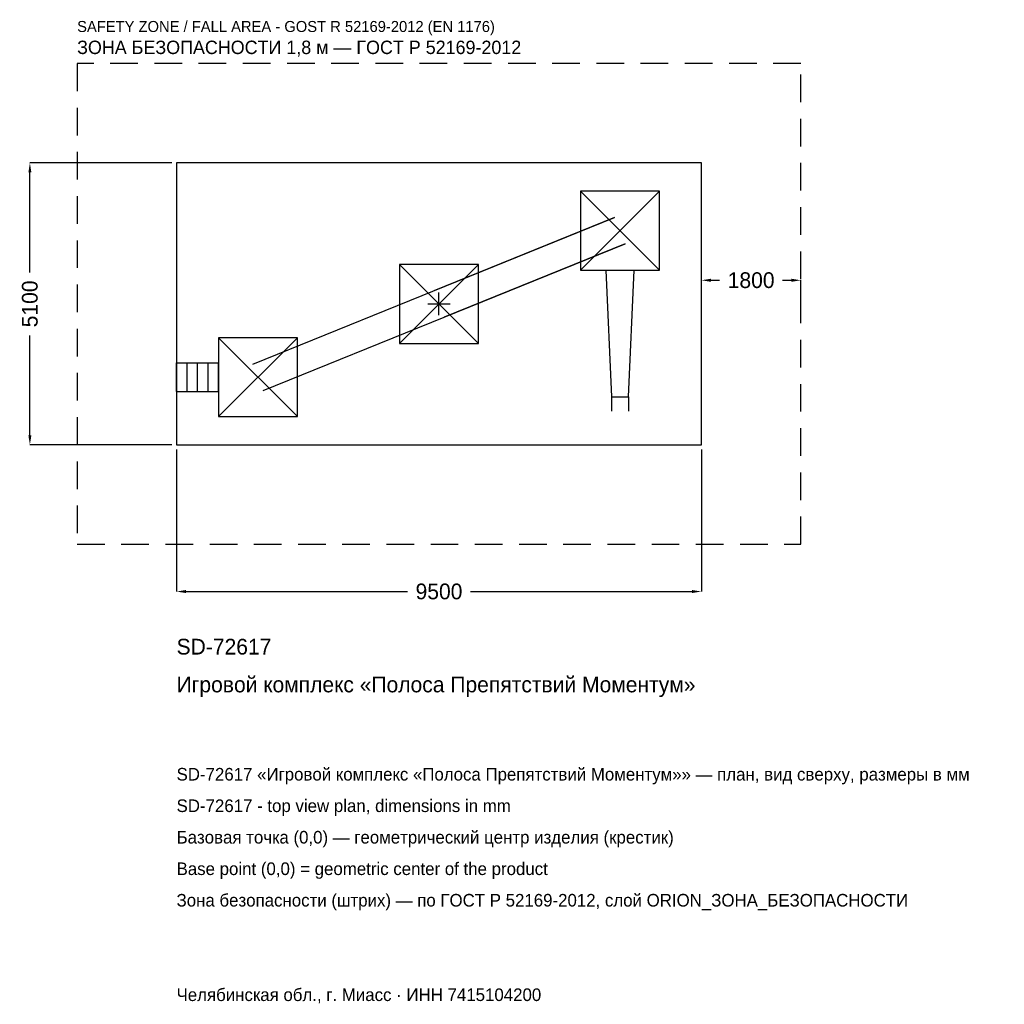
# Model space of a CAD drawing. Header units: metres. Extents: x -7589 to 10232, y -12674 to 5143.
import ezdxf

# ---------------------------------------------------------------- set-up
doc = ezdxf.new("R2010")
doc.units = ezdxf.units.M
doc.linetypes.add('DASHED', pattern=[800, 500, -300])
for name, color, linetype in [('ЗСК_ДАННЫЕ', 3, 'Continuous'), ('ЗСК_ЗОНА_БЕЗОПАСНОСТИ', 1, 'Continuous'), ('ЗСК_КОНТУР', 7, 'Continuous'), ('ЗСК_РАЗМЕРЫ', 8, 'Continuous')]:
    doc.layers.add(name, color=color, linetype=linetype)
doc.dimstyles.new('ORION', dxfattribs={"dimtxt": 285, "dimasz": 171, "dimexe": 1.25, "dimexo": 85.5, "dimtad": 1, "dimdec": 0, "dimcen": 2.5, "dimazin": 3, "dimtfac": 1, "dimtmove": 0, "dimatfit": 3})

# ---------------------------------------------------------------- blocks, each defined once
blk = doc.blocks.new('_CLOSEDFILLED')
at = {"color": 0, "linetype": 'BYBLOCK'}
blk.add_solid([(-1, 0.16), (0, 0), (-1, -0.16)], dxfattribs=at)
blk = doc.blocks.new('*D1')
for p, q in [((-4750, -2635.5), (-4750, -5205)), ((4750, -2635.5), (4750, -5205)), ((-4579, -5205), (-570, -5205)), ((570, -5205), (4579, -5205))]:
    blk.add_line(p, q)
at = {"layer": 'Defpoints'}
for p in [(-4750, -2550), (4750, -2550), (-4750, -5205)]:
    blk.add_point(p, dxfattribs=at)
at = {"layer": 'ЗСК_РАЗМЕРЫ', "xscale": 171, "yscale": 171, "rotation": 180}
blk.add_blockref('_CLOSEDFILLED', (-4750, -5205), dxfattribs=at)
at = {"layer": 'ЗСК_РАЗМЕРЫ', "xscale": 171, "yscale": 171}
blk.add_blockref('_CLOSEDFILLED', (4750, -5205), dxfattribs=at)
at = {"layer": 'ЗСК_РАЗМЕРЫ', "insert": (0, -5205), "char_height": 285, "attachment_point": 5}
blk.add_mtext('9500', dxfattribs=at)
blk = doc.blocks.new('*D2')
for p, q in [((-4835.5, 2550), (-7405, 2550)), ((-7405, 570), (-7405, 2379)), ((-7405, -2379), (-7405, -570)), ((-4835.5, -2550), (-7405, -2550))]:
    blk.add_line(p, q)
at = {"layer": 'Defpoints'}
for p in [(-4750, 2550), (-7405, -2550), (-4750, -2550)]:
    blk.add_point(p, dxfattribs=at)
at = {"layer": 'ЗСК_РАЗМЕРЫ', "xscale": 171, "yscale": 171}
for p, rotation in [((-7405, 2550), 90), ((-7405, -2550), 270)]:
    blk.add_blockref('_CLOSEDFILLED', p, dxfattribs=dict(at, rotation=rotation))
at = {"layer": 'ЗСК_РАЗМЕРЫ', "insert": (-7405, 0), "char_height": 285, "attachment_point": 5, "rotation": 90}
blk.add_mtext('5100', dxfattribs=at)
blk = doc.blocks.new('*D3')
for p, q in [((4750, 85.5), (4750, 427.5)), ((4921, 427.5), (5080, 427.5)), ((6220, 427.5), (6379, 427.5)), ((6550, 85.5), (6550, 427.5))]:
    blk.add_line(p, q)
at = {"layer": 'Defpoints'}
for p in [(4750, 427.5), (4750, 0), (6550, 0)]:
    blk.add_point(p, dxfattribs=at)
at = {"layer": 'ЗСК_РАЗМЕРЫ', "xscale": 171, "yscale": 171, "rotation": 180}
blk.add_blockref('_CLOSEDFILLED', (4750, 427.5), dxfattribs=at)
at = {"layer": 'ЗСК_РАЗМЕРЫ', "xscale": 171, "yscale": 171}
blk.add_blockref('_CLOSEDFILLED', (6550, 427.5), dxfattribs=at)
at = {"layer": 'ЗСК_РАЗМЕРЫ', "insert": (5650, 427.5), "char_height": 285, "attachment_point": 5}
blk.add_mtext('1800', dxfattribs=at)
blk = doc.blocks.new('ОРИОН SD-72617 Игровой комплекс Полоса Препятствий Моментум')
at = {"layer": 'ЗСК_ЗОНА_БЕЗОПАСНОСТИ', "linetype": 'DASHED'}
blk.add_lwpolyline([(-6550, -4350), (6550, -4350), (6550, 4350), (-6550, 4350)], close=True, dxfattribs=at)
at = {"layer": 'ЗСК_КОНТУР'}
for p, q in [((2562, 612), (3990, 2040)), ((2562, 2040), (3990, 612)), ((-3372.4, -1087.7), (3179.6, 1564.3)), ((3179.6, 1564.3), (-96.4, 238.3)), ((-3179.6, -1564.3), (3372.4, 1087.7)), ((3372.4, 1087.7), (96.4, -238.3)), ((-714, -714), (714, 714)), ((-714, 714), (714, -714)), ((-3990, -2040), (-2562, -612)), ((-3990, -612), (-2562, -2040)), ((-4750, -1069), (-3990, -1069)), ((-4750, -1583), (-4750, -1069)), ((-4560, -1583), (-4560, -1069)), ((-4370, -1583), (-4370, -1069)), ((-4180, -1583), (-4180, -1069)), ((-3990, -1583), (-3990, -1069)), ((-4750, -1583), (-3990, -1583)), ((3121.8, -1683), (3121.8, -1940)), ((3430.2, -1683), (3430.2, -1940))]:
    blk.add_line(p, q, dxfattribs=at)
for points in [[(-4750, -2550), (4750, -2550), (4750, 2550), (-4750, 2550)], [(2562, 612), (3990, 612), (3990, 2040), (2562, 2040)], [(-714, -714), (714, -714), (714, 714), (-714, 714)], [(-3990, -2040), (-2562, -2040), (-2562, -612), (-3990, -612)]]:
    blk.add_lwpolyline(points, close=True, dxfattribs=at)
blk.add_lwpolyline([(3019, 612), (3121.8, -1683), (3430.2, -1683), (3533, 612)], dxfattribs=at)
at = {"layer": 'ЗСК_РАЗМЕРЫ'}
for p, q in [((0, -204), (0, 204)), ((-204, 0), (204, 0))]:
    blk.add_line(p, q, dxfattribs=at)
at = {"layer": 'ЗСК_ДАННЫЕ'}
for tag, p in [('АРТИКУЛ', (-4750, -6345)), ('НАИМЕНОВАНИЕ', (-4750, -7029))]:
    blk.add_attdef(tag, p, '', height=285, dxfattribs=at)
at = {"layer": 'ЗСК_ДАННЫЕ', "flags": 1}
for tag, p in [('ПРОИЗВОДИТЕЛЬ', (-4750, -7713)), ('ТЕЛЕФОН', (-4750, -8397)), ('САЙТ', (-4750, -9765)), ('АДРЕС', (-4750, -10449)), ('РЕКВИЗИТЫ', (-4750, -11133)), ('ГАБАРИТЫ', (-4750, -11817)), ('ЗОНА_БЕЗОПАСНОСТИ', (-4750, -12501))]:
    blk.add_attdef(tag, p, '', height=285, dxfattribs=at)
at = {"layer": 'ЗСК_ЗОНА_БЕЗОПАСНОСТИ', "color": 1}
for s, height, p in [('SAFETY ZONE / FALL AREA - GOST R 52169-2012 (EN 1176)', 199.5, (-6550, 4920)), ('ЗОНА БЕЗОПАСНОСТИ 1,8 м — ГОСТ Р 52169-2012', 242.25, (-6550, 4521))]:
    blk.add_text(s, height=height, dxfattribs=at).set_placement(p)
at = {"layer": 'ЗСК_РАЗМЕРЫ'}
dim = blk.add_linear_dim(base=(-7405, -2550), p1=(-4750, -2550), p2=(-4750, 2550), angle=90, dimstyle='ORION', dxfattribs=at)
dim.commit()
dim.dimension.update_dxf_attribs({"geometry": '*D2', "text_midpoint": (-7405, 0)})
for base, p1, p2, picture, middle in [((4750, 427.5), (4750, 0), (6550, 0), '*D3', (5650, 427.5)), ((-4750, -5205), (-4750, -2550), (4750, -2550), '*D1', (0, -5205))]:
    dim = blk.add_linear_dim(base=base, p1=p1, p2=p2, dimstyle='ORION', dxfattribs=at)
    dim.commit()
    dim.dimension.update_dxf_attribs({"geometry": picture, "text_midpoint": middle})

msp = doc.modelspace()

# ---------------------------------------------------------------- block references
msp.add_blockref('ОРИОН SD-72617 Игровой комплекс Полоса Препятствий Моментум', (0, 0)).add_auto_attribs({'АРТИКУЛ': 'SD-72617', 'НАИМЕНОВАНИЕ': 'Игровой комплекс «Полоса Препятствий Моментум»'})

# ---------------------------------------------------------------- texts
at = {"layer": 'ЗСК_ДАННЫЕ', "color": 3}
for s, p in [('SD-72617 «Игровой комплекс «Полоса Препятствий Моментум»» — план, вид сверху, размеры в мм', (-4750, -8625)), ('SD-72617 - top view plan, dimensions in mm', (-4750, -9195)), ('Челябинская обл., г. Миасс · ИНН 7415104200', (-4750, -12615))]:
    msp.add_text(s, height=228, dxfattribs=at).set_placement(p)
at = {"layer": 'ЗСК_ДАННЫЕ', "color": 7}
for s, p in [('Базовая точка (0,0) — геометрический центр изделия (крестик)', (-4750, -9765)), ('Base point (0,0) = geometric center of the product', (-4750, -10335))]:
    msp.add_text(s, height=228, dxfattribs=at).set_placement(p)
at = {"layer": 'ЗСК_ДАННЫЕ', "color": 1}
msp.add_text('Зона безопасности (штрих) — по ГОСТ Р 52169-2012, слой ORION_ЗОНА_БЕЗОПАСНОСТИ', height=228, dxfattribs=at).set_placement((-4750, -10905))

doc.saveas('drawing.dxf')
